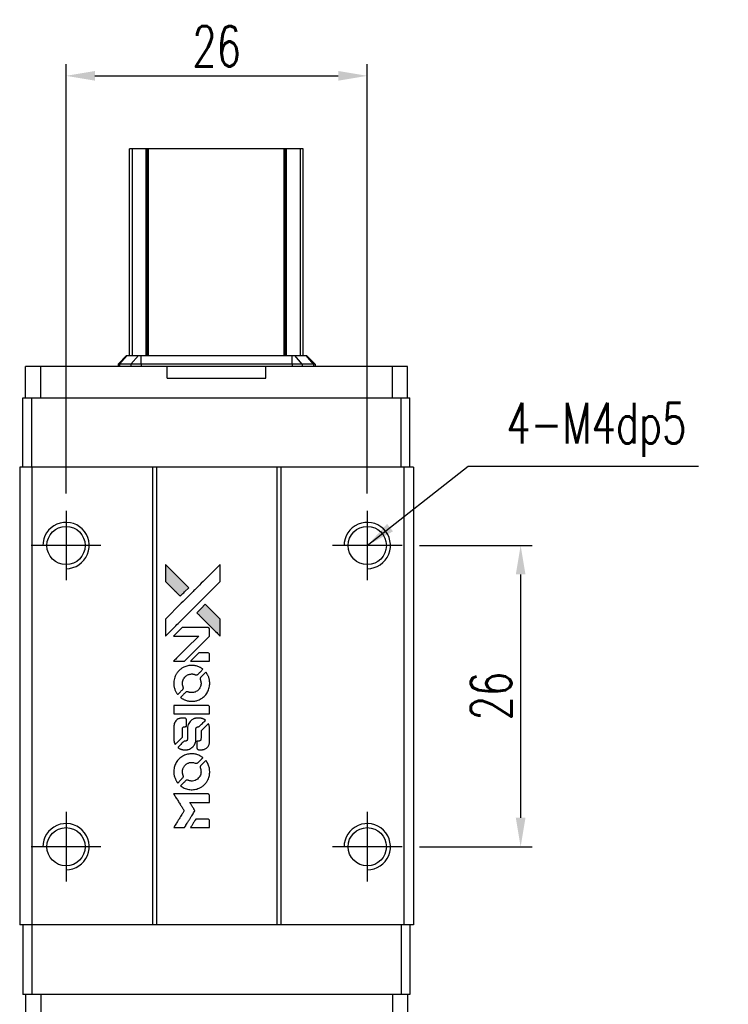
# Model space of a CAD drawing. Header units: millimetres. Extents: x 920 to 1147, y 73 to 267.
# Tile 2 of 3: x 936 to 997, y 182 to 267. Entities that reach past the tile are written whole.
import ezdxf

# ---------------------------------------------------------------- set-up
doc = ezdxf.new("R2010")
doc.units = ezdxf.units.MM
doc.header["$LTSCALE"] = 0.15
doc.layers.get('0').update_dxf_attribs({"linetype": 'CONTINUOUS'})
doc.layers.get('Defpoints').update_dxf_attribs({"linetype": 'CONTINUOUS'})
doc.styles.add('DIM-7', font='SIMPLEX.shx', dxfattribs={"width": 0.7, "bigfont": 'chineset.shx'})
doc.dimstyles.new('CNS', dxfattribs={"dimtxt": 3.5, "dimasz": 2.5, "dimexe": 1, "dimexo": 1.5, "dimgap": 0.09, "dimtad": 0, "dimdsep": 46, "dimtxsty": 'DIM-7', "dimcen": 0.09, "dimclrd": 1, "dimclre": 1, "dimclrt": 4, "dimadec": 0, "dimazin": 0, "dimtfac": 1, "dimtix": 1, "dimtmove": 2, "dimatfit": 3, "dimfxl": 1, "dimtvp": 0.971429, "dimtolj": 1, "dimarcsym": 0})

# ---------------------------------------------------------------- blocks, each defined once
blk = doc.blocks.new('*D159')
at = {"color": 7, "lineweight": -2}
for p, q in [((940.006, 226.024), (940.006, 263.06)), ((966.006, 226.024), (966.006, 263.06)), ((942.506, 262.06), (963.506, 262.06))]:
    blk.add_line(p, q, dxfattribs=at)
at = {"color": 7}
for points in [[(942.506, 262.476), (942.506, 261.643), (940.006, 262.06)], [(963.506, 262.476), (963.506, 261.643), (966.006, 262.06)]]:
    blk.add_solid(points, dxfattribs=at)
at = {"layer": 'Defpoints', "color": 0}
for p in [(966.006, 262.06), (940.006, 224.524), (966.006, 224.524)]:
    blk.add_point(p, dxfattribs=at)
at = {"color": 7, "insert": (953.006, 264.61), "char_height": 3.5, "attachment_point": 5, "style": 'DIM-7'}
blk.add_mtext('\\A1;26', dxfattribs=at)
blk = doc.blocks.new('*D160')
at = {"color": 7, "lineweight": -2}
for p, q in [((970.506, 221.524), (980.243, 221.524)), ((979.243, 219.024), (979.243, 198.024)), ((970.506, 195.524), (980.243, 195.524))]:
    blk.add_line(p, q, dxfattribs=at)
at = {"color": 7}
for points in [[(978.826, 219.024), (979.66, 219.024), (979.243, 221.524)], [(978.826, 198.024), (979.66, 198.024), (979.243, 195.524)]]:
    blk.add_solid(points, dxfattribs=at)
at = {"layer": 'Defpoints', "color": 0}
for p in [(969.006, 221.524), (969.006, 195.524), (979.243, 195.524)]:
    blk.add_point(p, dxfattribs=at)
at = {"color": 7, "insert": (976.693, 208.524), "char_height": 3.5, "attachment_point": 5, "rotation": 90, "style": 'DIM-7'}
blk.add_mtext('\\A1;26', dxfattribs=at)
blk = doc.blocks.new('A$C1033c48d')
at = {"linetype": 'Continuous'}
h = blk.add_hatch(color=256, dxfattribs=at)
h.dxf.hatch_style = 1
h.paths.add_polyline_path([(0, 22.708), (0, 21.974), (0, 21.24), (0.637, 20.608, 0.000288), (0.881, 20.366, 0.000479), (1.088, 20.162, 0.000013), (1.275, 19.977, 0.197177), (1.278, 19.976, 0.197497), (1.28, 19.977, 0.00004), (1.387, 20.083, 0.000834), (1.505, 20.2, 0.000506), (1.645, 20.34), (2.008, 20.703), (1.004, 21.706)])
h.paths.add_polyline_path([(3.436, 19.273), (3.071, 18.908, 0.000476), (2.931, 18.768, 0.000789), (2.814, 18.65, 0.000035), (2.708, 18.543, 0.19758), (2.707, 18.54, 0.198396), (2.708, 18.537, 0.000019), (2.853, 18.392, 0.000582), (3.013, 18.232, 0.000351), (3.203, 18.042, 0.000108), (4.01, 17.239, 0.000692), (4.418, 16.833, 0.000077), (4.702, 16.552, 0.197527), (4.712, 16.548, 0.410181), (4.717, 16.553, 0.000493), (4.718, 16.703, 0.002424), (4.72, 16.91, 0.000529), (4.72, 17.268), (4.72, 17.988), (4.078, 18.63)])
for points in [[(0.637, 20.608, 0.000288), (0.881, 20.366, 0.000479), (1.088, 20.162, 0.000013), (1.275, 19.977, 0.197177), (1.278, 19.976, 0.197497), (1.28, 19.977, 0.00004), (1.387, 20.083, 0.000836), (1.505, 20.2, 0.000505), (1.645, 20.34), (2.008, 20.703), (1.004, 21.706), (0, 22.708), (0, 21.974), (0, 21.24)], [(0.883, 17.411, -0.000056), (1.323, 17.85, -0.000021), (1.94, 18.466, -0.000021), (2.612, 19.137, -0.000025), (3.243, 19.766), (4.72, 21.239), (4.719, 21.97), (4.717, 22.7), (3.725, 21.715, 0.000274), (3.249, 21.242, 0.000123), (2.624, 20.619, 0.000121), (1.963, 19.96, 0.000165), (1.367, 19.366), (0, 18.001), (0, 17.266), (0, 16.53)], [(3.203, 18.042, 0.000108), (4.01, 17.239, 0.000692), (4.419, 16.832, 0.000077), (4.702, 16.552, 0.197527), (4.712, 16.548, 0.410182), (4.717, 16.553, 0.000493), (4.718, 16.703, 0.002424), (4.72, 16.91, 0.000529), (4.72, 17.268), (4.72, 17.988), (4.078, 18.63), (3.436, 19.273), (3.071, 18.908, 0.000476), (2.932, 18.768, 0.000789), (2.814, 18.65, 0.000035), (2.708, 18.543, 0.19758), (2.707, 18.54, 0.198396), (2.708, 18.537, 0.000019), (2.853, 18.392, 0.000582), (3.013, 18.232, 0.000351)], [(1.169, 14.362), (1.639, 14.362), (2.725, 15.449), (3.811, 16.537), (3.809, 16.841, 0.0008), (3.808, 17.035, 0.010795), (3.805, 17.107, 0.030495), (3.801, 17.146, 0.080372), (3.792, 17.172, 0.03816), (3.775, 17.198, 0.041799), (3.755, 17.221, 0.042486), (3.732, 17.239, 0.042078), (3.706, 17.253, 0.099276), (3.669, 17.261, 0.003302), (3.518, 17.264, 0.002586), (3.254, 17.265, 0.000204), (2.552, 17.264), (1.426, 17.262), (1.065, 16.9), (0.704, 16.537), (1.786, 16.534), (2.868, 16.53), (1.798, 15.466, 0.000253), (1.387, 15.056, 0.000412), (1.038, 14.708, 0.000041), (0.726, 14.396, 0.041338), (0.714, 14.381), (0.7, 14.362)], [(2.992, 14.362), (3.811, 14.362), (3.809, 14.667), (3.807, 14.973), (3.786, 15.008, 0.03146), (3.774, 15.024, 0.026444), (3.76, 15.04, 0.026444), (3.744, 15.054, 0.031457), (3.728, 15.065), (3.693, 15.087), (3.287, 15.089), (2.882, 15.091), (2.527, 14.732, 0.000745), (2.391, 14.594, 0.001228), (2.277, 14.477, 0.000087), (2.174, 14.371, 0.195134), (2.173, 14.367, 0.412117), (2.175, 14.365, 0.000048), (2.413, 14.363, 0.00109), (2.678, 14.362, 0.000653)], [(0.723, 12.283, 0.023681), (0.743, 12.155, 0.022402), (0.775, 12.027, 0.021929), (0.819, 11.899, 0.020503), (0.875, 11.773, 0.013745), (0.913, 11.701, 0.009767), (0.959, 11.622, 0.009658), (1.005, 11.551, 0.027804), (1.04, 11.504), (1.055, 11.487), (1.282, 11.713, 0.002053), (1.391, 11.823, 0.006738), (1.462, 11.897, 0.007826), (1.509, 11.949, 0.063909), (1.527, 11.976, 0.061532), (1.541, 12.017, 0.068674), (1.545, 12.058, 0.052072), (1.537, 12.107, 0.019648), (1.516, 12.174, -0.018366), (1.49, 12.256, -0.0288), (1.475, 12.328, -0.029061), (1.468, 12.401, -0.019155), (1.468, 12.485, -0.053809), (1.494, 12.667, -0.058833), (1.559, 12.833, -0.058566), (1.661, 12.98, -0.052525), (1.798, 13.105, -0.044733), (1.914, 13.176, -0.040573), (2.044, 13.228, -0.041123), (2.179, 13.258, -0.04951), (2.309, 13.262, -0.017369), (2.37, 13.256, -0.024255), (2.424, 13.246, -0.023787), (2.477, 13.231, -0.015798), (2.537, 13.208, 0.010631), (2.575, 13.194, 0.033653), (2.601, 13.186, 0.037806), (2.626, 13.183, 0.016307), (2.66, 13.182, 0.068179), (2.725, 13.191, 0.095747), (2.778, 13.218, 0.033418), (2.848, 13.28, 0.002133), (3.041, 13.476, 0.001452), (3.148, 13.587, 0.012393), (3.194, 13.638, 0.020479), (3.219, 13.668, 0.344362), (3.219, 13.68, 0.074287), (3.192, 13.704, 0.005454), (3.108, 13.758, 0.008391), (3.02, 13.811, 0.017097), (2.949, 13.849, 0.027375), (2.802, 13.912, 0.02835), (2.651, 13.957, 0.027723), (2.493, 13.986, 0.023913), (2.324, 13.999, 0.027047), (2.122, 13.993, 0.031685), (1.932, 13.966, 0.032425), (1.751, 13.916, 0.031013), (1.575, 13.842, 0.037914), (1.367, 13.718, 0.040153), (1.184, 13.566, 0.039834), (1.026, 13.386, 0.036173), (0.894, 13.178, 0.040752), (0.804, 12.974, 0.035885), (0.744, 12.748, 0.035491), (0.717, 12.514, 0.037615)], [(1.355, 11.198, 0.018008), (1.421, 11.154, 0.009842), (1.506, 11.106, 0.009807), (1.594, 11.059, 0.015716), (1.671, 11.024, 0.048467), (1.948, 10.937, 0.045841), (2.241, 10.902, 0.046006), (2.535, 10.922, 0.049638), (2.813, 10.995, 0.064819), (3.174, 11.187, 0.06695), (3.469, 11.462, 0.066691), (3.682, 11.807, 0.063505), (3.801, 12.201, 0.03135), (3.812, 12.302, 0.010439), (3.815, 12.45, 0.010391), (3.812, 12.599, 0.032408), (3.801, 12.698, 0.015696), (3.777, 12.815, 0.018095), (3.747, 12.924, 0.018551), (3.709, 13.029, 0.018352), (3.664, 13.131, 0.015568), (3.629, 13.198, 0.009832), (3.583, 13.275, 0.009795), (3.537, 13.346, 0.023727), (3.499, 13.397), (3.483, 13.417), (3.257, 13.194, 0.001528), (3.13, 13.068, 0.010022), (3.068, 13.004, 0.019586), (3.032, 12.962, 0.061865), (3.013, 12.931, 0.055054), (2.998, 12.883, 0.061607), (2.994, 12.835, 0.048725), (3.002, 12.779, 0.020221), (3.023, 12.705, -0.017722), (3.046, 12.626, -0.02685), (3.06, 12.556, -0.02759), (3.066, 12.486, -0.020233), (3.066, 12.408, -0.04793), (3.044, 12.259, -0.048386), (2.994, 12.118, -0.047866), (2.918, 11.987, -0.044964), (2.817, 11.871, -0.04333), (2.695, 11.773, -0.050921), (2.565, 11.703, -0.051473), (2.425, 11.662, -0.0459), (2.274, 11.648, -0.019014), (2.201, 11.651, -0.024114), (2.134, 11.659, -0.025081), (2.07, 11.674, -0.023892), (2.007, 11.695, 0.008624), (1.957, 11.713, 0.026486), (1.923, 11.723, 0.035074), (1.893, 11.727, 0.02756), (1.861, 11.728, 0.087163), (1.809, 11.718, 0.073291), (1.76, 11.69, 0.028074), (1.69, 11.629, 0.002594), (1.527, 11.468), (1.298, 11.238)], [(2.261, 9.817), (3.807, 9.819), (3.807, 10.122), (3.807, 10.425), (3.789, 10.461, 0.071429), (3.768, 10.491, 0.054799), (3.737, 10.517, 0.053585), (3.7, 10.536, 0.060698), (3.662, 10.546, 0.033975), (3.599, 10.551, 0.000112), (2.812, 10.551, 0.000726), (2.043, 10.55, 0.001084), (1.37, 10.546), (0.715, 10.541), (0.715, 10.178), (0.715, 9.815)], [(0.72, 7.552, 0.018538), (0.726, 7.506, 0.010695), (0.736, 7.45, 0.01068), (0.749, 7.395, 0.017678), (0.763, 7.349, 0.013849), (0.782, 7.297, 0.011814), (0.805, 7.243, 0.004513), (0.828, 7.193, 0.290035), (0.835, 7.188, 0.196418), (0.839, 7.19, 0.000124), (0.93, 7.279, 0.001477), (1.031, 7.378, 0.000898), (1.15, 7.497), (1.458, 7.805), (1.46, 8.191, -0.001471), (1.462, 8.483, -0.028714), (1.468, 8.573, -0.097073), (1.485, 8.623, -0.084199), (1.52, 8.666, -0.042698), (1.548, 8.687, -0.053912), (1.577, 8.7, -0.051004), (1.609, 8.708, -0.032967), (1.647, 8.711, 0.00807), (1.667, 8.711, 0.003023), (1.695, 8.712, 0.002994), (1.725, 8.714, 0.003629), (1.753, 8.715), (1.819, 8.72), (1.819, 9.016, 0.001618), (1.819, 9.157, 0.005206), (1.817, 9.251, 0.00535), (1.815, 9.316, 0.060675), (1.81, 9.341, 0.048484), (1.804, 9.355, 0.02389), (1.795, 9.372, 0.022812), (1.782, 9.389, 0.02462), (1.769, 9.405, 0.061781), (1.732, 9.435, 0.080179), (1.691, 9.451, 0.048561), (1.634, 9.459, 0.010021), (1.531, 9.461, 0.016602), (1.393, 9.457, 0.031409), (1.283, 9.442, 0.036474), (1.187, 9.416, 0.03439), (1.094, 9.376, 0.065928), (0.948, 9.274, 0.069066), (0.836, 9.139, 0.065697), (0.76, 8.973, 0.051559), (0.723, 8.778, 0.020904), (0.718, 8.674, 0.000451), (0.716, 8.163, 0.000419), (0.716, 7.649, 0.022759)], [(1.12, 6.876, 0.023289), (1.194, 6.828, 0.026845), (1.269, 6.791, 0.026047), (1.349, 6.76, 0.019751), (1.439, 6.735, 0.013249), (1.49, 6.724, 0.025169), (1.532, 6.719, 0.016532), (1.584, 6.716, 0.002937), (1.682, 6.715, 0.003317), (1.769, 6.716, 0.011808), (1.825, 6.718, 0.01777), (1.867, 6.722, 0.021476), (1.906, 6.729, 0.04325), (2.07, 6.78, 0.045753), (2.22, 6.858, 0.04649), (2.351, 6.961, 0.047672), (2.459, 7.085, 0.025315), (2.493, 7.138, 0.015208), (2.529, 7.205, 0.01512), (2.561, 7.274, 0.022488), (2.584, 7.337, 0.027857), (2.609, 7.435, 0.034138), (2.622, 7.528, 0.014286), (2.627, 7.67, 0.00124), (2.627, 8.033, -0.00103), (2.628, 8.255, -0.002552), (2.629, 8.418, -0.001594), (2.632, 8.542, -0.047676), (2.635, 8.573, -0.085307), (2.657, 8.627, -0.097789), (2.695, 8.668, -0.085947), (2.749, 8.695, -0.051339), (2.821, 8.708, 0.014634), (2.845, 8.711, 0.015028), (2.869, 8.715, 0.014927), (2.89, 8.72, 0.059415), (2.902, 8.724, 0.070595), (2.928, 8.744, 0.00028), (3.187, 9, 0.000111), (3.453, 9.263, 0.200239), (3.457, 9.274, 0.268906), (3.453, 9.281, 0.001866), (3.389, 9.317, 0.007532), (3.328, 9.351, 0.017818), (3.28, 9.373, 0.013256), (3.228, 9.394, 0.011636), (3.173, 9.414, 0.011528), (3.116, 9.43, 0.012303), (3.06, 9.444, 0.0423), (2.972, 9.456, 0.013657), (2.841, 9.459, 0.013857), (2.708, 9.454, 0.037428), (2.615, 9.441, 0.014927), (2.553, 9.426, 0.0122), (2.488, 9.406, 0.012518), (2.427, 9.384, 0.023062), (2.378, 9.362, 0.065961), (2.204, 9.244, 0.06055), (2.061, 9.082, 0.059676), (1.959, 8.887, 0.060497), (1.906, 8.675, 0.025683), (1.903, 8.629, 0.001528), (1.901, 8.492, 0.002124), (1.899, 8.318, 0.001173), (1.899, 8.106, -0.000809), (1.898, 7.735, -0.017164), (1.894, 7.625, -0.063931), (1.882, 7.567, -0.108429), (1.857, 7.525, -0.052941), (1.829, 7.501, -0.063675), (1.798, 7.485, -0.050562), (1.759, 7.475, -0.020337), (1.704, 7.47, 0.009897), (1.67, 7.467, 0.016482), (1.642, 7.463, 0.019019), (1.619, 7.458, 0.06043), (1.605, 7.453, 0.076267), (1.573, 7.429, 0.00054), (1.333, 7.186, 0.000307), (1.088, 6.938, 0.142594), (1.077, 6.918, 0.232419), (1.079, 6.912, 0.022995), (1.089, 6.902, 0.024627), (1.103, 6.889, 0.015407)], [(2.721, 6.834, 0.065483), (2.739, 6.799, 0.053271), (2.766, 6.766, 0.052018), (2.8, 6.74, 0.0556), (2.839, 6.721, 0.036839), (2.864, 6.715, 0.026922), (2.892, 6.711, 0.016905), (2.931, 6.709, 0.004317), (2.995, 6.709, 0.016369), (3.129, 6.714, 0.029936), (3.237, 6.728, 0.03418), (3.332, 6.753, 0.031327), (3.426, 6.791, 0.046935), (3.541, 6.861, 0.054053), (3.635, 6.948, 0.053701), (3.708, 7.053, 0.045364), (3.763, 7.178, 0.032479), (3.791, 7.289, 0.03386), (3.805, 7.401, 0.013578), (3.81, 7.577, 0.001155), (3.809, 8.029, 0.000413), (3.807, 8.417, 0.005008), (3.805, 8.566, 0.013199), (3.8, 8.651, 0.033956), (3.791, 8.711, 0.013909), (3.776, 8.774, 0.010864), (3.756, 8.841, 0.010938), (3.734, 8.902, 0.028702), (3.715, 8.945), (3.699, 8.977), (3.383, 8.665), (3.067, 8.354), (3.067, 7.989, -0.001504), (3.067, 7.833, -0.00328), (3.066, 7.714, -0.001901), (3.063, 7.62, -0.061333), (3.06, 7.598, -0.063621), (3.047, 7.566, -0.048633), (3.025, 7.536, -0.046769), (2.997, 7.509, -0.047961), (2.964, 7.488, -0.02678), (2.936, 7.476, -0.050957), (2.913, 7.469, -0.029398), (2.881, 7.466, -0.00401), (2.814, 7.463), (2.707, 7.46), (2.707, 7.167, 0.001061), (2.708, 6.992, 0.009147), (2.709, 6.914, 0.020721), (2.713, 6.867, 0.051619)], [(0.723, 4.658, 0.024131), (0.743, 4.526, 0.022344), (0.777, 4.392, 0.021883), (0.823, 4.259, 0.020884), (0.881, 4.129, 0.010669), (0.92, 4.055, 0.010389), (0.962, 3.982, 0.010913), (1.004, 3.917, 0.022227), (1.04, 3.868), (1.054, 3.85), (1.285, 4.085, 0.002452), (1.374, 4.176, 0.003628), (1.451, 4.258, 0.001662), (1.516, 4.328, 0.070159), (1.528, 4.345, 0.047671), (1.533, 4.358, 0.018624), (1.538, 4.377, 0.017921), (1.541, 4.399, 0.018804), (1.543, 4.42, 0.018255), (1.544, 4.45, 0.041312), (1.542, 4.472, 0.037164), (1.536, 4.495, 0.012342), (1.523, 4.527, -0.015101), (1.495, 4.606, -0.035998), (1.479, 4.666, -0.033244), (1.472, 4.73, -0.011249), (1.47, 4.824, -0.004059), (1.471, 4.901, -0.019693), (1.473, 4.945, -0.027943), (1.478, 4.981, -0.014411), (1.489, 5.025, -0.033089), (1.525, 5.13, -0.033887), (1.574, 5.228, -0.034021), (1.636, 5.319, -0.033942), (1.71, 5.4, -0.02816), (1.794, 5.472, -0.035032), (1.88, 5.529, -0.035269), (1.973, 5.574, -0.029196), (2.077, 5.608, -0.037862), (2.197, 5.629, -0.043657), (2.313, 5.632, -0.043064), (2.429, 5.613, -0.035184), (2.549, 5.575, 0.033699), (2.606, 5.556, 0.052815), (2.657, 5.549, 0.059167), (2.704, 5.553, 0.058972), (2.748, 5.568, 0.059208), (2.783, 5.589, 0.021125), (2.827, 5.627, 0.008691), (2.9, 5.698, 0.000851), (3.071, 5.872, 0.001873), (3.158, 5.962, 0.013884), (3.199, 6.006, 0.022355), (3.22, 6.033, 0.341453), (3.219, 6.044, 0.073011), (3.195, 6.066, 0.004587), (3.113, 6.119, 0.00748), (3.028, 6.172, 0.016837), (2.961, 6.209, 0.028606), (2.8, 6.279, 0.031352), (2.636, 6.329, 0.031004), (2.466, 6.358, 0.0268), (2.285, 6.368, 0.026698), (2.093, 6.358, 0.03002), (1.91, 6.327, 0.030357), (1.735, 6.275, 0.028554), (1.563, 6.201, 0.062944), (1.244, 5.989, 0.062206), (0.987, 5.703, 0.062448), (0.809, 5.364, 0.064355), (0.723, 4.995, 0.017377), (0.718, 4.921, 0.008369), (0.716, 4.827, 0.008367), (0.718, 4.732, 0.01757)], [(1.352, 3.568, 0.064158), (1.711, 3.376, 0.06356), (2.107, 3.281, 0.064004), (2.512, 3.289, 0.066747), (2.896, 3.4, 0.04321), (3.136, 3.531, 0.044737), (3.347, 3.7, 0.044901), (3.524, 3.904, 0.044184), (3.663, 4.137, 0.026293), (3.737, 4.314, 0.033344), (3.785, 4.484, 0.033227), (3.811, 4.66, 0.025815), (3.816, 4.853, 0.023119), (3.803, 5.038, 0.031044), (3.773, 5.204, 0.031337), (3.723, 5.363, 0.024258), (3.649, 5.529, 0.015622), (3.618, 5.587, 0.008495), (3.576, 5.656, 0.008415), (3.533, 5.723, 0.020814), (3.498, 5.769), (3.481, 5.791), (3.257, 5.568, 0.002843), (3.09, 5.401, 0.033917), (3.03, 5.332, 0.087906), (3.004, 5.281, 0.073302), (2.995, 5.22, 0.022047), (2.997, 5.19, 0.026465), (3.001, 5.163, 0.022233), (3.008, 5.132, 0.009985), (3.021, 5.093, -0.039011), (3.056, 4.949, -0.044398), (3.067, 4.808, -0.045096), (3.053, 4.669, -0.04265), (3.015, 4.532, -0.071154), (2.908, 4.339, -0.068827), (2.751, 4.181, -0.068713), (2.556, 4.072, -0.070507), (2.341, 4.02, -0.028605), (2.249, 4.017, -0.031418), (2.16, 4.024, -0.031044), (2.072, 4.043, -0.02668), (1.981, 4.073, 0.038913), (1.928, 4.089, 0.043732), (1.875, 4.096, 0.047754), (1.826, 4.094, 0.075756), (1.787, 4.082, 0.07294), (1.766, 4.068, 0.003456), (1.705, 4.011, 0.005023), (1.627, 3.937, 0.002422), (1.529, 3.84, 0.000819), (1.441, 3.753, 0.001349), (1.367, 3.678, 0.0001), (1.301, 3.611, 0.205335), (1.3, 3.609, 0.219821), (1.301, 3.606, 0.002494), (1.315, 3.595, 0.007089), (1.332, 3.582, 0.004494)], [(1.176, 0), (1.643, 0), (1.722, 0.128, -0.000297), (1.769, 0.206, -0.000037), (1.874, 0.378, -0.000043), (1.999, 0.581, -0.000036), (2.132, 0.797, 0.000044), (2.262, 1.009, 0.000063), (2.377, 1.198, 0.000035), (2.475, 1.357, 0.0009), (2.501, 1.401), (2.539, 1.463), (2.489, 1.545, 0.001175), (2.46, 1.592, 0.000208), (2.405, 1.681, 0.000225), (2.34, 1.785, 0.000203), (2.273, 1.892, -0.000711), (2.209, 1.994, -0.001119), (2.155, 2.082, -0.000263), (2.108, 2.159, -0.04589), (2.103, 2.168, -0.519312), (2.109, 2.175, -0.001914), (2.234, 2.178, -0.003124), (2.44, 2.179, -0.000285), (2.955, 2.179), (3.811, 2.179), (3.811, 2.478, 0.001727), (3.81, 2.692, 0.025279), (3.806, 2.767, 0.073886), (3.794, 2.811, 0.07426), (3.771, 2.85, 0.03264), (3.761, 2.86, 0.01784), (3.748, 2.871, 0.017712), (3.734, 2.881, 0.026854), (3.722, 2.889), (3.692, 2.905), (2.199, 2.907), (0.706, 2.909), (0.717, 2.892, -0.004595), (0.724, 2.881, -0.00016), (0.752, 2.835, -0.000298), (0.786, 2.781, -0.000208), (0.823, 2.721, 0.000986), (0.934, 2.543, 0.00025), (1.114, 2.255, 0.000268), (1.307, 1.947, 0.000436), (1.471, 1.686, -0.002932), (1.524, 1.6, -0.004718), (1.569, 1.526, -0.001113), (1.607, 1.462, -0.227179), (1.607, 1.454, -0.045982), (1.604, 1.447, -0.000145), (1.55, 1.36, -0.000825), (1.489, 1.261, -0.000517), (1.418, 1.146, 0.000056), (1.173, 0.752, 0.000289), (1.038, 0.534, 0.000481), (0.937, 0.371, 0.000418), (0.832, 0.2), (0.709, 0)], [(2.988, 0), (3.811, 0), (3.811, 0.3, 0.000842), (3.811, 0.49, 0.010591), (3.809, 0.562, 0.028995), (3.805, 0.603, 0.069543), (3.796, 0.631, 0.051063), (3.78, 0.658, 0.039932), (3.758, 0.683, 0.039414), (3.731, 0.705, 0.045845), (3.703, 0.721, 0.094811), (3.675, 0.728, 0.007124), (3.594, 0.731, 0.004713), (3.456, 0.732, 0.000534), (3.144, 0.732), (2.61, 0.732), (2.563, 0.656, 0.000828), (2.428, 0.437, 0.000879), (2.296, 0.221, 0.000048), (2.167, 0.01, 0.137596), (2.166, 0.003, 0.413028), (2.167, 0.002, 0.000016), (2.407, 0.001, 0.000623), (2.673, 0, 0.000374)]]:
    blk.add_lwpolyline(points, format="xyb", close=True)

msp = doc.modelspace()

# ---------------------------------------------------------------- linework, layer by layer
at = {"color": 7, "linetype": 'Continuous', "lineweight": 25}
for p, q in [((945.738, 255.774), (945.486, 255.774)), ((945.486, 237.914), (945.486, 255.774)), ((945.486, 255.774), (945.486, 255.774)), ((945.486, 237.914), (945.486, 255.774)), ((946.926, 255.774), (945.738, 255.774)), ((945.738, 237.914), (945.738, 255.774)), ((947.012, 255.774), (946.926, 255.774)), ((946.926, 237.914), (946.926, 255.774)), ((947.136, 255.774), (947.012, 255.774)), ((947.012, 237.914), (947.012, 255.774)), ((958.836, 255.774), (947.136, 255.774)), ((947.136, 237.914), (947.136, 255.774)), ((958.836, 237.914), (958.836, 255.774)), ((958.961, 255.774), (958.836, 255.774)), ((959.046, 255.774), (958.961, 255.774)), ((958.961, 237.914), (958.961, 255.774)), ((960.235, 255.774), (959.046, 255.774)), ((959.046, 237.914), (959.046, 255.774)), ((960.235, 237.914), (960.235, 255.774)), ((960.486, 237.914), (960.486, 255.774)), ((960.486, 237.914), (960.486, 255.774)), ((944.496, 237.174), (945.236, 237.914)), ((944.624, 237.174), (944.496, 237.174)), ((944.496, 237.174), (944.496, 236.974)), ((944.624, 237.174), (945.27, 237.914)), ((945.605, 237.174), (944.624, 237.174)), ((944.624, 237.174), (944.624, 236.974)), ((945.236, 237.914), (945.27, 237.914)), ((945.27, 237.914), (946.25, 237.914)), ((945.605, 237.174), (946.25, 237.914)), ((946.477, 237.174), (945.605, 237.174)), ((945.605, 237.174), (945.605, 236.974)), ((946.25, 237.914), (946.477, 237.914)), ((946.477, 237.174), (946.477, 237.914)), ((946.477, 237.914), (959.515, 237.914)), ((959.515, 237.174), (946.477, 237.174)), ((946.477, 237.174), (946.477, 236.974)), ((959.515, 237.174), (959.515, 237.914)), ((959.515, 237.914), (959.742, 237.914)), ((960.388, 237.174), (959.515, 237.174)), ((959.515, 237.174), (959.515, 236.974)), ((960.388, 237.174), (959.742, 237.914)), ((959.742, 237.914), (960.723, 237.914)), ((960.388, 237.174), (960.388, 236.974)), ((961.369, 237.174), (960.388, 237.174)), ((961.369, 237.174), (960.723, 237.914)), ((960.723, 237.914), (960.756, 237.914)), ((961.496, 237.174), (960.756, 237.914)), ((961.369, 237.174), (961.369, 236.974)), ((961.496, 237.174), (961.369, 237.174)), ((961.496, 237.174), (961.496, 236.974)), ((936.521, 234.274), (936.521, 236.974)), ((937.823, 236.974), (936.521, 236.974)), ((937.823, 234.274), (937.823, 236.974)), ((948.747, 236.974), (937.823, 236.974)), ((948.747, 235.974), (948.747, 236.974)), ((957.246, 235.974), (957.246, 236.974)), ((968.17, 236.974), (957.246, 236.974)), ((968.17, 234.274), (968.17, 236.974)), ((969.471, 236.974), (968.17, 236.974)), ((969.471, 234.274), (969.471, 236.974)), ((948.747, 235.974), (957.246, 235.974)), ((936.286, 228.274), (936.286, 234.274)), ((936.286, 234.274), (937.045, 234.274)), ((937.045, 228.274), (937.045, 234.274)), ((937.045, 234.274), (968.928, 234.274)), ((968.928, 228.274), (968.928, 234.274)), ((968.928, 234.274), (969.686, 234.274)), ((969.686, 228.274), (969.686, 234.274)), ((936.006, 228.274), (936.006, 188.774)), ((937.056, 228.274), (936.006, 228.274)), ((937.056, 228.274), (937.056, 188.774)), ((947.456, 228.274), (937.056, 228.274)), ((947.456, 228.274), (947.456, 188.774)), ((947.806, 228.274), (947.456, 228.274)), ((947.806, 228.274), (947.806, 188.774)), ((958.206, 228.274), (947.806, 228.274)), ((958.206, 228.274), (958.206, 188.774)), ((958.556, 228.274), (958.206, 228.274)), ((958.556, 228.274), (958.556, 188.774)), ((969.156, 228.274), (958.556, 228.274)), ((969.156, 228.274), (969.156, 188.774)), ((970.006, 228.274), (969.156, 228.274)), ((970.006, 228.274), (970.006, 188.774)), ((937.056, 188.774), (936.006, 188.774)), ((936.286, 188.774), (936.286, 182.774)), ((937.045, 188.774), (937.045, 182.774)), ((947.456, 188.774), (937.056, 188.774)), ((947.806, 188.774), (947.456, 188.774)), ((958.206, 188.774), (947.806, 188.774)), ((958.556, 188.774), (958.206, 188.774)), ((969.156, 188.774), (958.556, 188.774)), ((968.928, 188.774), (968.928, 182.774)), ((970.006, 188.774), (969.156, 188.774)), ((969.686, 188.774), (969.686, 182.774)), ((937.045, 182.774), (936.286, 182.774)), ((936.521, 182.774), (936.521, 180.074)), ((968.928, 182.774), (937.045, 182.774)), ((937.823, 182.774), (937.823, 180.074)), ((968.17, 182.774), (968.17, 180.074)), ((969.686, 182.774), (968.928, 182.774)), ((969.471, 182.774), (969.471, 180.074))]:
    msp.add_line(p, q, dxfattribs=at)
for p, q in [((940.006, 224.524), (940.006, 218.524)), ((966.006, 224.524), (966.006, 218.524)), ((943.006, 221.524), (937.006, 221.524)), ((969.006, 221.524), (963.006, 221.524)), ((940.006, 198.524), (940.006, 192.524)), ((966.006, 198.524), (966.006, 192.524)), ((943.006, 195.524), (937.006, 195.524)), ((969.006, 195.524), (963.006, 195.524))]:
    msp.add_line(p, q)
for centre in [(940.006, 221.524), (966.006, 221.524), (940.006, 195.524), (966.006, 195.524)]:
    msp.add_circle(centre, 1.65, dxfattribs=at)
for centre in [(940.006, 221.524), (966.006, 221.524), (940.006, 195.524), (966.006, 195.524)]:
    msp.add_arc(centre, 2, 270, 180.8061)
for points, knots in [([(960.486, 255.774), (960.486, 255.774), (960.462, 255.774), (960.367, 255.774), (960.299, 255.774), (960.235, 255.774)], [0, 0, 0, 0, 0.5, 0.5, 1, 1, 1, 1]), ([(957.246, 236.974), (957.246, 236.974), (957.143, 236.974), (956.712, 236.974), (956.385, 236.974), (955.789, 236.974), (955.574, 236.974), (955.237, 236.974), (955.123, 236.974), (954.887, 236.974), (954.764, 236.974), (954.133, 236.974), (953.566, 236.974), (952.427, 236.974), (951.859, 236.974), (951.228, 236.974), (951.106, 236.974), (950.87, 236.974), (950.756, 236.974), (950.419, 236.974), (950.204, 236.974), (949.608, 236.974), (949.281, 236.974), (948.85, 236.974), (948.746, 236.974), (948.746, 236.974)], [0, 0, 0, 0, 0.125, 0.125, 0.25, 0.25, 0.3125, 0.3125, 0.34375, 0.34375, 0.375, 0.375, 0.5, 0.5, 0.625, 0.625, 0.65625, 0.65625, 0.6875, 0.6875, 0.75, 0.75, 0.875, 0.875, 1, 1, 1, 1])]:
    msp.add_open_spline(points, degree=3, knots=knots, dxfattribs=at)

# ---------------------------------------------------------------- block references
msp.add_blockref('A$C1033c48d', (948.59, 197.174))

# ---------------------------------------------------------------- texts
at = {"color": 0, "insert": (978.016, 229.17), "char_height": 3.5, "attachment_point": 7, "style": 'DIM-7'}
msp.add_mtext('\\A1;4-M4dp5', dxfattribs=at)

# ---------------------------------------------------------------- dimensions: what is measured, and where the dimension line sits
at = {"color": 0}
dim = msp.add_linear_dim(base=(966.006, 262.06), p1=(940.006, 224.524), p2=(966.006, 224.524), dimstyle='CNS', override={"dimgap": 0.8, "dimtad": 1, "dimclrd": 7, "dimclre": 7, "dimclrt": 7, "dimadec": 2, "dimazin": 2, "dimtmove": 1}, dxfattribs=at)
dim.commit()
dim.dimension.update_dxf_attribs({"geometry": '*D159', "text_midpoint": (953.006, 264.61)})
dim = msp.add_linear_dim(base=(979.243, 195.524), p1=(969.006, 221.524), p2=(969.006, 195.524), angle=90, dimstyle='CNS', override={"dimgap": 0.8, "dimtad": 1, "dimclrd": 7, "dimclre": 7, "dimclrt": 7, "dimadec": 2, "dimazin": 2, "dimtmove": 1}, dxfattribs=at)
dim.commit()
dim.dimension.update_dxf_attribs({"geometry": '*D160', "text_midpoint": (976.693, 208.524)})

# ---------------------------------------------------------------- leaders
at = {"color": 0, "annotation_type": 0, "has_hookline": 1, "hookline_direction": 0, "text_width": 16.567}
msp.add_leader([(966.006, 221.524), (974.716, 228.37), (977.216, 228.37)], dimstyle='CNS', override={"dimgap": 0.8, "dimtad": 1, "dimclrd": 7, "dimclre": 4, "dimadec": 2, "dimazin": 2, "dimtmove": 1}, dxfattribs=at)

doc.saveas('drawing.dxf')
